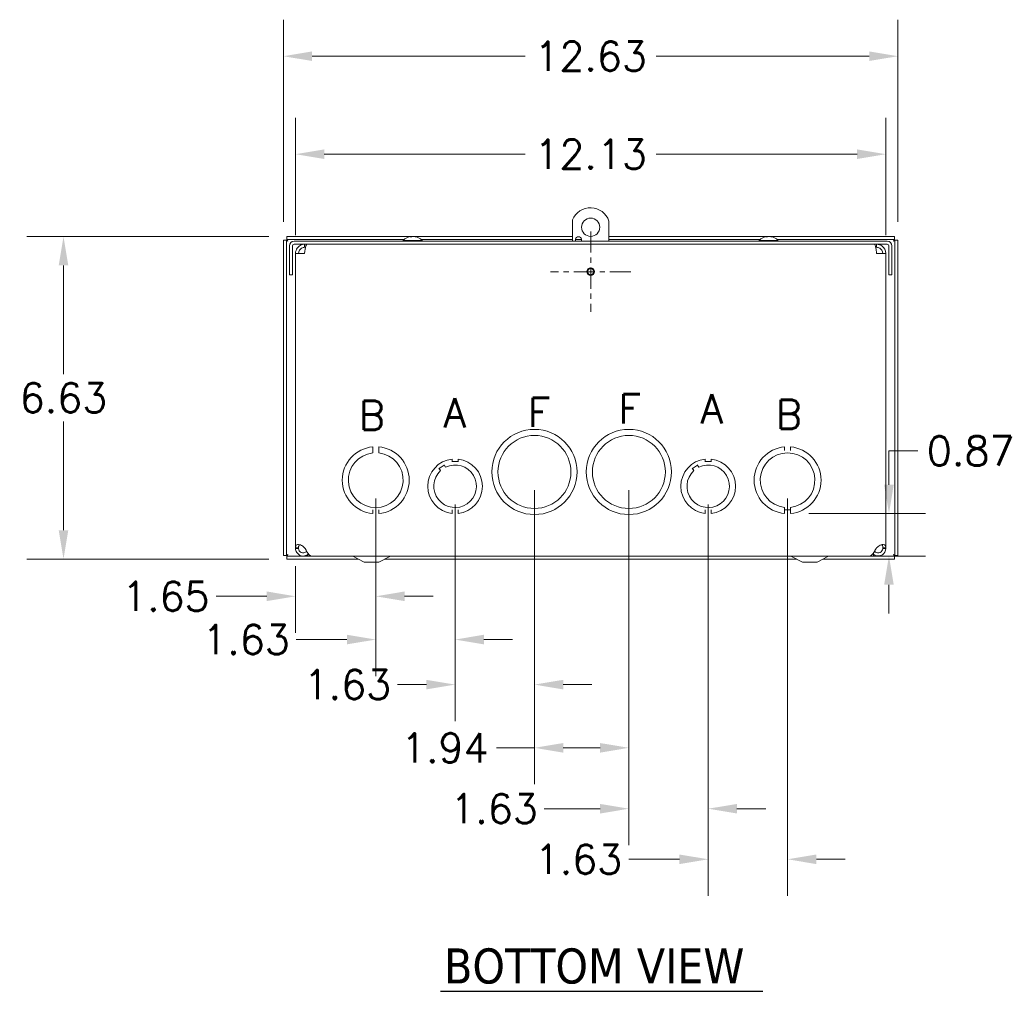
# Model space of a CAD drawing. Header units: inches. Extents: x 6.2 to 97.6, y 4.7 to 60.7.
# Tile 1 of 11: x 9.5 to 29.8, y 5 to 25. Entities that reach past the tile are written whole.
import ezdxf

# ---------------------------------------------------------------- set-up
doc = ezdxf.new("R2010")
doc.units = ezdxf.units.IN
doc.header["$LTSCALE"] = 6
doc.header["$MEASUREMENT"] = 0
doc.linetypes.add('CHAIN', pattern=[0.7087, 0.4724, -0.0591, 0.1181, -0.0591])
for name, color, linetype, lineweight in [('Center Mark (ANSI)', 7, 'Continuous', 5), ('Dimension (ANSI)', 7, 'Continuous', 5), ('Symbol (ANSI)', 7, 'Continuous', 5), ('Visible (ANSI)', 7, 'Continuous', 5)]:
    doc.layers.add(name, color=color, linetype=linetype, lineweight=lineweight)
doc.styles.add('Note Text (ANSI)', font='RomanS.shx')
doc.styles.add('ROMANS', font='romans.shx')
doc.styles.add('Text Style168', font='tahoma.ttf')
doc.dimstyles.new('Default (ANSI)', dxfattribs={"dimscale": 6, "dimtxt": 0.1, "dimasz": 0.098425, "dimexe": 0.125, "dimexo": 0.0625, "dimgap": 0.031496, "dimtad": 0, "dimtih": 1, "dimtoh": 1, "dimrnd": 1e-08, "dimzin": 0, "dimdsep": 46, "dimtxsty": 'ROMANS', "dimcen": 0.09, "dimdle": 0.393701, "dimclrd": 256, "dimclre": 256, "dimclrt": 256, "dimadec": 0, "dimazin": 0, "dimtfac": 1, "dimtofl": 0, "dimtmove": 0, "dimatfit": 3, "dimfxl": 1, "dimtolj": 1, "dimtzin": 0, "dimlwd": -1, "dimlwe": -1, "dimarcsym": 0})

# ---------------------------------------------------------------- blocks, each defined once
blk = doc.blocks.new('*D12')
at = {"layer": 'Defpoints', "color": 0, "transparency": 16777216}
for p in [(27.587, 24.246), (14.962, 20.467), (27.587, 20.467)]:
    blk.add_point(p, dxfattribs=at)
at = {"layer": 'Dimension (ANSI)', "transparency": 16777216}
for p, q in [((14.962, 20.842), (14.962, 24.996)), ((27.587, 20.842), (27.587, 24.996)), ((15.553, 24.246), (19.929, 24.246)), ((26.997, 24.246), (22.621, 24.246))]:
    blk.add_line(p, q, dxfattribs=at)
for points in [[(15.553, 24.345), (15.553, 24.148), (14.962, 24.246)], [(26.997, 24.345), (26.997, 24.148), (27.587, 24.246)]]:
    blk.add_solid(points, dxfattribs=at)
at = {"layer": 'Dimension (ANSI)', "transparency": 16777216, "insert": (20.118, 24.546), "char_height": 0.6, "attachment_point": 1, "style": 'ROMANS'}
blk.add_mtext('\\A1;12.63', dxfattribs=at)
blk = doc.blocks.new('*D13')
at = {"layer": 'Defpoints', "color": 0, "transparency": 16777216}
for p in [(15.036, 20.54), (10.445, 13.915), (15.036, 13.915)]:
    blk.add_point(p, dxfattribs=at)
at = {"layer": 'Dimension (ANSI)', "transparency": 16777216}
for p, q in [((14.661, 20.54), (9.695, 20.54)), ((10.445, 19.949), (10.445, 17.716)), ((10.445, 14.505), (10.445, 16.738)), ((14.661, 13.915), (9.695, 13.915))]:
    blk.add_line(p, q, dxfattribs=at)
for points in [[(10.347, 19.949), (10.543, 19.949), (10.445, 20.54)], [(10.347, 14.505), (10.543, 14.505), (10.445, 13.915)]]:
    blk.add_solid(points, dxfattribs=at)
at = {"layer": 'Dimension (ANSI)', "transparency": 16777216, "insert": (9.545, 17.527), "char_height": 0.6, "attachment_point": 1, "style": 'ROMANS'}
blk.add_mtext('\\A1;6.63', dxfattribs=at)
blk = doc.blocks.new('*D14')
at = {"layer": 'Defpoints', "color": 0, "transparency": 16777216}
for p in [(27.337, 22.233), (15.212, 20.195), (27.337, 20.195)]:
    blk.add_point(p, dxfattribs=at)
at = {"layer": 'Dimension (ANSI)', "transparency": 16777216}
for p, q in [((15.212, 20.57), (15.212, 22.983)), ((27.337, 20.57), (27.337, 22.983)), ((15.803, 22.233), (19.929, 22.233)), ((26.747, 22.233), (22.621, 22.233))]:
    blk.add_line(p, q, dxfattribs=at)
for points in [[(15.803, 22.331), (15.803, 22.134), (15.212, 22.233)], [(26.747, 22.331), (26.747, 22.134), (27.337, 22.233)]]:
    blk.add_solid(points, dxfattribs=at)
at = {"layer": 'Dimension (ANSI)', "transparency": 16777216, "insert": (20.118, 22.533), "char_height": 0.6, "attachment_point": 1, "style": 'ROMANS'}
blk.add_mtext('\\A1;12.13', dxfattribs=at)
blk = doc.blocks.new('*D19')
at = {"layer": 'Defpoints', "color": 0, "transparency": 16777216}
for p in [(16.86, 15.535), (15.212, 14.144), (16.86, 13.149)]:
    blk.add_point(p, dxfattribs=at)
at = {"layer": 'Dimension (ANSI)', "transparency": 16777216}
for p, q in [((16.86, 15.16), (16.86, 12.399)), ((15.212, 13.769), (15.212, 12.399)), ((14.622, 13.149), (13.578, 13.149)), ((17.451, 13.149), (18.041, 13.149))]:
    blk.add_line(p, q, dxfattribs=at)
for points in [[(14.622, 13.248), (14.622, 13.051), (15.212, 13.149)], [(17.451, 13.248), (17.451, 13.051), (16.86, 13.149)]]:
    blk.add_solid(points, dxfattribs=at)
at = {"layer": 'Dimension (ANSI)', "transparency": 16777216, "insert": (11.646, 13.449), "char_height": 0.6, "attachment_point": 1, "style": 'ROMANS'}
blk.add_mtext('\\A1;1.65', dxfattribs=at)
blk = doc.blocks.new('*D20')
at = {"layer": 'Defpoints', "color": 0, "transparency": 16777216}
for p in [(16.86, 15.535), (18.49, 15.41), (16.86, 12.26)]:
    blk.add_point(p, dxfattribs=at)
at = {"layer": 'Dimension (ANSI)', "transparency": 16777216}
for p, q in [((16.86, 15.16), (16.86, 11.51)), ((18.49, 15.035), (18.49, 11.51)), ((16.269, 12.26), (15.226, 12.26)), ((19.081, 12.26), (19.671, 12.26))]:
    blk.add_line(p, q, dxfattribs=at)
for points in [[(16.269, 12.359), (16.269, 12.162), (16.86, 12.26)], [(19.081, 12.359), (19.081, 12.162), (18.49, 12.26)]]:
    blk.add_solid(points, dxfattribs=at)
at = {"layer": 'Dimension (ANSI)', "transparency": 16777216, "insert": (13.294, 12.56), "char_height": 0.6, "attachment_point": 1, "style": 'ROMANS'}
blk.add_mtext('\\A1;1.63', dxfattribs=at)
blk = doc.blocks.new('*D21')
at = {"layer": 'Defpoints', "color": 0, "transparency": 16777216}
for p in [(20.12, 15.704), (18.49, 15.41), (18.49, 11.335)]:
    blk.add_point(p, dxfattribs=at)
at = {"layer": 'Dimension (ANSI)', "transparency": 16777216}
for p, q in [((20.12, 15.329), (20.12, 10.585)), ((18.49, 15.035), (18.49, 10.585)), ((17.899, 11.335), (17.309, 11.335)), ((20.711, 11.335), (21.301, 11.335))]:
    blk.add_line(p, q, dxfattribs=at)
for points in [[(17.899, 11.433), (17.899, 11.236), (18.49, 11.335)], [(20.711, 11.433), (20.711, 11.236), (20.12, 11.335)]]:
    blk.add_solid(points, dxfattribs=at)
at = {"layer": 'Dimension (ANSI)', "transparency": 16777216, "insert": (15.377, 11.635), "char_height": 0.6, "attachment_point": 1, "style": 'ROMANS'}
blk.add_mtext('\\A1;1.63', dxfattribs=at)
blk = doc.blocks.new('*D22')
at = {"layer": 'Defpoints', "color": 0, "transparency": 16777216}
for p in [(25.382, 14.85), (27.403, 14.85), (27.004, 13.977)]:
    blk.add_point(p, dxfattribs=at)
at = {"layer": 'Dimension (ANSI)', "transparency": 16777216}
for p, q in [((27.403, 15.441), (27.403, 16.137)), ((27.403, 16.137), (27.993, 16.137)), ((25.757, 14.85), (28.153, 14.85)), ((27.379, 13.977), (28.153, 13.977)), ((27.403, 13.386), (27.403, 12.796))]:
    blk.add_line(p, q, dxfattribs=at)
for points in [[(27.304, 15.441), (27.501, 15.441), (27.403, 14.85)], [(27.304, 13.386), (27.501, 13.386), (27.403, 13.977)]]:
    blk.add_solid(points, dxfattribs=at)
at = {"layer": 'Dimension (ANSI)', "transparency": 16777216, "insert": (28.182, 16.437), "char_height": 0.6, "attachment_point": 1, "style": 'ROMANS'}
blk.add_mtext('\\A1;0.87', dxfattribs=at)
blk = doc.blocks.new('*D24')
at = {"layer": 'Defpoints', "color": 0, "transparency": 16777216}
for p in [(20.12, 15.704), (22.06, 15.704), (22.06, 10.036)]:
    blk.add_point(p, dxfattribs=at)
at = {"layer": 'Dimension (ANSI)', "transparency": 16777216}
for p, q in [((20.12, 15.329), (20.12, 9.286)), ((22.06, 15.329), (22.06, 9.286)), ((20.12, 10.036), (19.338, 10.036)), ((21.469, 10.036), (20.711, 10.036))]:
    blk.add_line(p, q, dxfattribs=at)
for points in [[(20.711, 10.134), (20.711, 9.937), (20.12, 10.036)], [(21.469, 10.134), (21.469, 9.937), (22.06, 10.036)]]:
    blk.add_solid(points, dxfattribs=at)
at = {"layer": 'Dimension (ANSI)', "transparency": 16777216, "insert": (17.378, 10.336), "char_height": 0.6, "attachment_point": 1, "style": 'ROMANS'}
blk.add_mtext('\\A1;1.94', dxfattribs=at)
blk = doc.blocks.new('*D25')
at = {"layer": 'Defpoints', "color": 0, "transparency": 16777216}
for p in [(22.06, 15.704), (23.69, 15.41), (23.69, 8.785)]:
    blk.add_point(p, dxfattribs=at)
at = {"layer": 'Dimension (ANSI)', "transparency": 16777216}
for p, q in [((22.06, 15.329), (22.06, 8.035)), ((23.69, 15.035), (23.69, 8.035)), ((21.469, 8.785), (20.32, 8.785)), ((24.281, 8.785), (24.871, 8.785))]:
    blk.add_line(p, q, dxfattribs=at)
for points in [[(21.469, 8.883), (21.469, 8.686), (22.06, 8.785)], [(24.281, 8.883), (24.281, 8.686), (23.69, 8.785)]]:
    blk.add_solid(points, dxfattribs=at)
at = {"layer": 'Dimension (ANSI)', "transparency": 16777216, "insert": (18.389, 9.085), "char_height": 0.6, "attachment_point": 1, "style": 'ROMANS'}
blk.add_mtext('\\A1;1.63', dxfattribs=at)
blk = doc.blocks.new('*D26')
at = {"layer": 'Defpoints', "color": 0, "transparency": 16777216}
for p in [(23.69, 15.41), (25.32, 15.535), (25.32, 7.746)]:
    blk.add_point(p, dxfattribs=at)
at = {"layer": 'Dimension (ANSI)', "transparency": 16777216}
for p, q in [((23.69, 15.035), (23.69, 6.996)), ((25.32, 15.16), (25.32, 6.996)), ((23.099, 7.746), (22.056, 7.746)), ((25.911, 7.746), (26.501, 7.746))]:
    blk.add_line(p, q, dxfattribs=at)
for points in [[(23.099, 7.844), (23.099, 7.647), (23.69, 7.746)], [(25.911, 7.844), (25.911, 7.647), (25.32, 7.746)]]:
    blk.add_solid(points, dxfattribs=at)
at = {"layer": 'Dimension (ANSI)', "transparency": 16777216, "insert": (20.124, 8.046), "char_height": 0.6, "attachment_point": 1, "style": 'ROMANS'}
blk.add_mtext('\\A1;1.63', dxfattribs=at)

msp = doc.modelspace()

# ---------------------------------------------------------------- linework, layer by layer
at = {"layer": 'Center Mark (ANSI)', "linetype": 'CHAIN', "ltscale": 0.153225}
for p, q in [((21.275, 20.647), (21.275, 18.991)), ((22.103, 19.819), (20.447, 19.819))]:
    msp.add_line(p, q, dxfattribs=at)
at = {"layer": 'Symbol (ANSI)', "lineweight": 30}
msp.add_line((18.191, 5.033), (24.813, 5.033), dxfattribs=at)
at = {"layer": 'Visible (ANSI)'}
for p, q in [((20.9, 20.444), (20.9, 20.882)), ((21.65, 20.86), (21.65, 20.444)), ((14.962, 20.467), (14.962, 13.988)), ((15.024, 20.467), (14.962, 20.467)), ((15.024, 20.467), (15.024, 13.988)), ((17.562, 20.54), (15.036, 20.54)), ((15.036, 20.478), (15.036, 20.54)), ((17.445, 20.478), (15.036, 20.478)), ((27.369, 20.444), (15.181, 20.444)), ((17.426, 20.458), (17.81, 20.458)), ((17.426, 20.458), (17.426, 20.444)), ((17.593, 20.534), (17.56, 20.534)), ((17.587, 20.544), (17.587, 20.544)), ((17.591, 20.544), (17.591, 20.534)), ((17.646, 20.544), (17.646, 20.542)), ((17.65, 20.544), (17.65, 20.541)), ((17.691, 20.534), (17.67, 20.534)), ((20.9, 20.54), (17.674, 20.54)), ((20.9, 20.478), (17.792, 20.478)), ((17.81, 20.458), (17.81, 20.444)), ((21.088, 20.478), (20.963, 20.478)), ((24.875, 20.54), (21.65, 20.54)), ((24.758, 20.478), (21.65, 20.478)), ((24.739, 20.458), (25.123, 20.458)), ((24.739, 20.458), (24.739, 20.444)), ((24.902, 20.534), (24.87, 20.534)), ((24.9, 20.544), (24.9, 20.544)), ((24.903, 20.544), (24.903, 20.535)), ((24.96, 20.544), (24.96, 20.542)), ((24.962, 20.544), (24.962, 20.541)), ((25.003, 20.534), (24.979, 20.534)), ((27.514, 20.54), (24.987, 20.54)), ((27.514, 20.478), (25.105, 20.478)), ((25.123, 20.458), (25.123, 20.444)), ((27.514, 20.478), (27.514, 20.54)), ((27.525, 13.988), (27.525, 20.467)), ((27.525, 20.467), (27.587, 20.467)), ((27.587, 13.988), (27.587, 20.467)), ((15.087, 20.351), (15.087, 19.756)), ((15.149, 19.756), (15.149, 20.351)), ((27.369, 20.382), (15.181, 20.382)), ((15.399, 20.32), (15.399, 20.382)), ((15.399, 20.32), (15.42, 20.32)), ((27.15, 20.32), (27.13, 20.32)), ((27.15, 20.32), (27.15, 20.382)), ((27.4, 19.756), (27.4, 20.351)), ((27.462, 19.756), (27.462, 20.351)), ((15.212, 14.144), (15.212, 20.195)), ((15.212, 20.195), (15.399, 20.195)), ((27.15, 20.195), (27.337, 20.195)), ((27.337, 20.195), (27.337, 14.144)), ((15.149, 19.756), (15.087, 19.756)), ((27.4, 19.756), (27.462, 19.756)), ((16.797, 16.219), (16.797, 16.16)), ((16.922, 16.16), (16.922, 16.219)), ((25.257, 16.219), (25.257, 16.144)), ((25.382, 16.144), (25.382, 16.219)), ((16.797, 16.094), (16.797, 16.154)), ((16.922, 16.094), (16.922, 16.154)), ((18.193, 15.731), (18.159, 15.78)), ((18.164, 15.772), (18.267, 15.843)), ((18.296, 15.802), (18.262, 15.851)), ((18.427, 15.969), (18.427, 15.909)), ((18.553, 15.919), (18.427, 15.919)), ((18.553, 15.909), (18.553, 15.969)), ((23.393, 15.731), (23.359, 15.78)), ((23.364, 15.772), (23.467, 15.843)), ((23.496, 15.802), (23.462, 15.851)), ((23.627, 15.969), (23.627, 15.909)), ((23.753, 15.919), (23.627, 15.919)), ((23.753, 15.909), (23.753, 15.969)), ((25.257, 14.976), (25.257, 14.916)), ((25.382, 14.976), (25.382, 14.916)), ((16.797, 14.925), (16.797, 14.85)), ((16.922, 14.85), (16.922, 14.925)), ((18.427, 14.928), (18.427, 14.851)), ((18.552, 14.851), (18.552, 14.928)), ((23.627, 14.928), (23.627, 14.851)), ((23.752, 14.851), (23.752, 14.928)), ((25.382, 14.926), (25.257, 14.926)), ((25.257, 14.91), (25.257, 14.85)), ((25.382, 14.85), (25.382, 14.91)), ((15.024, 13.988), (14.962, 13.988)), ((15.036, 13.977), (15.462, 13.977)), ((15.036, 13.977), (15.036, 13.915)), ((15.212, 14.144), (15.262, 14.144)), ((15.212, 14.133), (15.212, 14.144)), ((15.262, 14.133), (15.212, 14.133)), ((15.262, 14.144), (15.274, 14.144)), ((15.274, 14.133), (15.262, 14.133)), ((15.274, 14.144), (15.274, 14.133)), ((15.399, 14.144), (15.409, 14.133)), ((15.465, 14.039), (15.462, 14.039)), ((15.462, 14.039), (15.462, 13.976)), ((15.462, 13.976), (27.087, 13.976)), ((15.545, 13.977), (27.004, 13.977)), ((16.625, 13.851), (16.402, 13.969)), ((16.925, 13.851), (17.148, 13.969)), ((25.625, 13.851), (25.402, 13.969)), ((25.925, 13.851), (26.148, 13.969)), ((27.087, 14.039), (27.085, 14.039)), ((27.087, 14.039), (27.087, 13.976)), ((27.087, 13.977), (27.514, 13.977)), ((27.141, 14.133), (27.15, 14.144)), ((27.275, 14.144), (27.288, 14.144)), ((27.275, 14.133), (27.275, 14.144)), ((27.288, 14.133), (27.275, 14.133)), ((27.288, 14.144), (27.337, 14.144)), ((27.337, 14.133), (27.288, 14.133)), ((27.337, 14.144), (27.337, 14.133)), ((27.514, 13.977), (27.514, 13.915)), ((27.525, 13.988), (27.587, 13.988)), ((15.036, 13.915), (16.505, 13.915)), ((16.625, 13.851), (16.925, 13.851)), ((17.045, 13.915), (25.505, 13.915)), ((25.625, 13.851), (25.925, 13.851)), ((26.045, 13.915), (27.514, 13.915))]:
    msp.add_line(p, q, dxfattribs=at)
for centre, radius in [((21.275, 20.732), 0.187), ((21.275, 19.819), 0.078), ((21.275, 19.819), 0.0625), ((20.12, 15.704), 0.875), ((20.12, 15.704), 0.75), ((22.06, 15.704), 0.875), ((22.06, 15.704), 0.75)]:
    msp.add_circle(centre, radius, dxfattribs=at)
for centre, radius, start, end in [((21.271, 20.732), 0.4, 18.6175, 158.0222), ((15.181, 20.351), 0.0933, 90, 180), ((17.618, 20.292), 0.254, 97.0834, 139.104), ((17.618, 20.292), 0.254, 40.896, 82.9166), ((21.025, 20.475), 0.0625, 330, 210), ((24.931, 20.292), 0.254, 97.3972, 139.104), ((24.931, 20.292), 0.254, 40.896, 82.6028), ((27.369, 20.351), 0.0933, 0, 90), ((15.181, 20.351), 0.0313, 90, 180), ((27.369, 20.351), 0.0313, 0, 90), ((16.86, 15.535), 0.688, 95.219, 264.7871), ((16.86, 15.535), 0.688, 275.219, 84.7871), ((25.32, 15.535), 0.687, 95.219, 264.7871), ((25.32, 15.535), 0.688, 275.219, 84.7871), ((16.86, 15.535), 0.563, 96.3824, 83.6237), ((25.32, 15.535), 0.562, 276.3824, 263.6237), ((18.49, 15.41), 0.563, 96.394, 263.624), ((18.49, 15.41), 0.437, 132.7806, 116.3541), ((18.49, 15.41), 0.562, 276.3827, 83.6127), ((23.69, 15.41), 0.563, 96.394, 263.624), ((23.69, 15.41), 0.437, 132.7806, 116.3541), ((23.69, 15.41), 0.562, 276.3827, 83.6127), ((16.373, 13.914), 0.0625, 62.1416, 90), ((17.177, 13.914), 0.0625, 90, 117.8584), ((25.373, 13.914), 0.0625, 62.1416, 90), ((26.177, 13.914), 0.0625, 90, 117.8584)]:
    msp.add_arc(centre, radius, start, end, dxfattribs=at)
for centre, major_axis, ratio, start_param, end_param in [((17.618, 20.292), (-0.003, 0.254), 0.729243, 0.144362, 0.308747), ((17.645, 20.352), (0.204, -0.091), 0.836842, 2.200164, 2.322321), ((17.605, 20.352), (-0.218, -0.048), 0.85889, 4.599428, 4.721585), ((17.578, 20.554), (0.0035, -0.0166), 0.54073, 0.816817, 0.833403), ((17.619, 20.292), (0.003, 0.254), 0.684199, 0.16185, 0.179305), ((17.619, 20.292), (0.002, 0.254), 0.356697, 0.156995, 0.32138), ((17.601, 20.554), (-0.0096, 0.0167), 0.055636, 4.004031, 4.057585), ((17.719, 20.352), (-0.115, 0.192), 0.222924, 5.888768, 6.010925), ((17.636, 20.554), (0.0096, 0.0167), 0.055636, 2.2256, 2.501345), ((17.515, 20.352), (0.113, 0.193), 0.11094, 6.085676, 6.207833), ((17.618, 20.292), (-0.003, 0.254), 0.684199, 5.95695, 6.121335), ((17.632, 20.352), (0.218, -0.048), 0.85889, 1.679004, 1.683757), ((17.656, 20.554), (-0.0018, 0.0167), 0.567925, 2.131461, 2.277801), ((17.619, 20.292), (0.006, 0.254), 0.934179, 5.987988, 6.152373), ((24.931, 20.292), (-0.003, 0.254), 0.769329, 0.143153, 0.307538), ((24.952, 20.352), (0.212, -0.073), 0.848804, 2.095383, 2.21754), ((24.924, 20.352), (-0.222, -0.026), 0.864031, 4.717106, 4.839262), ((24.891, 20.554), (0.0028, -0.0167), 0.55518, 0.844132, 0.855499), ((24.932, 20.292), (0.002, 0.254), 0.412601, 0.157616, 0.322001), ((24.932, 20.292), (0.003, 0.254), 0.638793, 0.160908, 0.197465), ((24.917, 20.554), (-0.0097, 0.0168), 0.02939, 4.061427, 4.072615), ((25.034, 20.352), (-0.114, 0.193), 0.171849, 5.920296, 6.042453), ((24.829, 20.352), (0.114, 0.193), 0.171849, 0.240733, 0.244665), ((24.936, 20.554), (-0.0096, -0.0167), 0.086558, 0.985113, 0.997401), ((24.946, 20.554), (0.0097, 0.0168), 0.02939, 2.21057, 2.542382), ((24.827, 20.352), (0.112, 0.194), 0.058736, 6.055159, 6.177315), ((24.931, 20.292), (-0.003, 0.254), 0.638793, 5.957892, 6.122277), ((24.939, 20.352), (0.222, -0.026), 0.864031, 1.564793, 1.56608), ((24.97, 20.554), (-0.001, 0.0167), 0.574638, 2.160003, 2.204404), ((24.911, 20.352), (-0.212, -0.073), 0.848804, 4.18387, 4.187802), ((24.932, 20.292), (0.005, 0.254), 0.91087, 5.9844, 6.148785)]:
    msp.add_ellipse(centre, major_axis=major_axis, ratio=ratio, start_param=start_param, end_param=end_param, dxfattribs=at)
for points, knots in [([(15.056, 20.447), (15.04, 20.453), (15.026, 20.459), (15.025, 20.466), (15.024, 20.466), (15.024, 20.467), (15.024, 20.467)], [0, 0, 0, 0, 1.483475, 1.483475, 1.483475, 1.570796, 1.570796, 1.570796, 1.570796]), ([(15.056, 20.447), (15.049, 20.462), (15.043, 20.476), (15.037, 20.478), (15.036, 20.478), (15.036, 20.478), (15.036, 20.478)], [0, 0, 0, 0, 1.483475, 1.483475, 1.483475, 1.570796, 1.570796, 1.570796, 1.570796]), ([(17.587, 20.544), (17.587, 20.544), (17.587, 20.544), (17.587, 20.544), (17.587, 20.544), (17.587, 20.544)], [0.028825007, 0.028825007, 0.028825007, 0.028825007, 0.037514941, 0.037514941, 0.037761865, 0.037761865, 0.037761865, 0.037761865]), ([(17.588, 20.544), (17.589, 20.544), (17.589, 20.544), (17.59, 20.544), (17.591, 20.544), (17.591, 20.544), (17.591, 20.544), (17.591, 20.544), (17.59, 20.544), (17.589, 20.543), (17.589, 20.543), (17.588, 20.543)], [0.02405957, 0.02405957, 0.02405957, 0.02405957, 0.02821495, 0.02821495, 0.03753603, 0.03753603, 0.04689223, 0.04689223, 0.05624844, 0.05624844, 0.06180761, 0.06180761, 0.06180761, 0.06180761]), ([(17.608, 20.544), (17.608, 20.544), (17.607, 20.544), (17.606, 20.544), (17.604, 20.544), (17.602, 20.544), (17.601, 20.544), (17.598, 20.544), (17.597, 20.544), (17.595, 20.543), (17.595, 20.543), (17.594, 20.543)], [0.02405736, 0.02405736, 0.02405736, 0.02405736, 0.02818655, 0.02818655, 0.03753605, 0.03753605, 0.04692113, 0.04692113, 0.05630621, 0.05630621, 0.06180987, 0.06180987, 0.06180987, 0.06180987]), ([(17.607, 20.543), (17.608, 20.543), (17.609, 20.544), (17.61, 20.544), (17.611, 20.544), (17.614, 20.544), (17.615, 20.544), (17.618, 20.544), (17.619, 20.544), (17.62, 20.544), (17.62, 20.544), (17.62, 20.544)], [0, 0, 0, 0, 0.00943558, 0.00943558, 0.01887116, 0.01887116, 0.02819305, 0.02819305, 0.03751494, 0.03751494, 0.03776186, 0.03776186, 0.03776186, 0.03776186]), ([(17.629, 20.543), (17.628, 20.544), (17.628, 20.544), (17.627, 20.544), (17.625, 20.544), (17.623, 20.544), (17.622, 20.544), (17.62, 20.544), (17.619, 20.544), (17.618, 20.544)], [0.00488705, 0.00488705, 0.00488705, 0.00488705, 0.00943558, 0.00943558, 0.01887116, 0.01887116, 0.02819305, 0.02819305, 0.03336874, 0.03336874, 0.03336874, 0.03336874]), ([(17.629, 20.544), (17.629, 20.544), (17.63, 20.544), (17.631, 20.544), (17.633, 20.544), (17.635, 20.544), (17.636, 20.544), (17.639, 20.544), (17.64, 20.544), (17.642, 20.543), (17.642, 20.543), (17.643, 20.543)], [0.02405736, 0.02405736, 0.02405736, 0.02405736, 0.02818655, 0.02818655, 0.03753605, 0.03753605, 0.04692113, 0.04692113, 0.05630621, 0.05630621, 0.06180987, 0.06180987, 0.06180987, 0.06180987]), ([(17.649, 20.544), (17.648, 20.544), (17.648, 20.544), (17.647, 20.544), (17.646, 20.544), (17.646, 20.544), (17.646, 20.544), (17.646, 20.544)], [0.02405736, 0.02405736, 0.02405736, 0.02405736, 0.02818655, 0.02818655, 0.03753605, 0.03753605, 0.04223488, 0.04223488, 0.04223488, 0.04223488]), ([(17.656, 20.543), (17.655, 20.543), (17.654, 20.544), (17.652, 20.544), (17.651, 20.544), (17.65, 20.544), (17.65, 20.544), (17.65, 20.544), (17.65, 20.544), (17.65, 20.544)], [0, 0, 0, 0, 0.00943558, 0.00943558, 0.01887116, 0.01887116, 0.02819305, 0.02819305, 0.03336874, 0.03336874, 0.03336874, 0.03336874]), ([(24.901, 20.544), (24.901, 20.544), (24.901, 20.544), (24.902, 20.544), (24.903, 20.544), (24.903, 20.544), (24.903, 20.544), (24.902, 20.544), (24.902, 20.544), (24.901, 20.543), (24.9, 20.543), (24.9, 20.543)], [0.02405736, 0.02405736, 0.02405736, 0.02405736, 0.02818655, 0.02818655, 0.03753605, 0.03753605, 0.04692113, 0.04692113, 0.05630621, 0.05630621, 0.06180987, 0.06180987, 0.06180987, 0.06180987]), ([(24.9, 20.544), (24.9, 20.544), (24.9, 20.544), (24.9, 20.544), (24.9, 20.544), (24.9, 20.544), (24.9, 20.544), (24.9, 20.544)], [0.02741006, 0.02741006, 0.02741006, 0.02741006, 0.02819305, 0.02819305, 0.03751494, 0.03751494, 0.03776186, 0.03776186, 0.03776186, 0.03776186]), ([(24.923, 20.544), (24.922, 20.544), (24.922, 20.544), (24.92, 20.544), (24.919, 20.544), (24.917, 20.544), (24.915, 20.544), (24.913, 20.544), (24.912, 20.544), (24.91, 20.543), (24.909, 20.543), (24.909, 20.543)], [0.02405736, 0.02405736, 0.02405736, 0.02405736, 0.02818655, 0.02818655, 0.03753605, 0.03753605, 0.04692113, 0.04692113, 0.05630621, 0.05630621, 0.06180987, 0.06180987, 0.06180987, 0.06180987]), ([(24.918, 20.543), (24.919, 20.543), (24.919, 20.544), (24.921, 20.544), (24.923, 20.544), (24.925, 20.544), (24.926, 20.544), (24.929, 20.544), (24.93, 20.544), (24.931, 20.544), (24.931, 20.544), (24.931, 20.544)], [0, 0, 0, 0, 0.00943558, 0.00943558, 0.01887116, 0.01887116, 0.02819305, 0.02819305, 0.03751494, 0.03751494, 0.03776186, 0.03776186, 0.03776186, 0.03776186]), ([(24.94, 20.544), (24.94, 20.544), (24.939, 20.544), (24.938, 20.544), (24.937, 20.544), (24.934, 20.544), (24.933, 20.544), (24.932, 20.544), (24.932, 20.544), (24.932, 20.544)], [0.01668793, 0.01668793, 0.01668793, 0.01668793, 0.01887116, 0.01887116, 0.02819305, 0.02819305, 0.03751494, 0.03751494, 0.03776186, 0.03776186, 0.03776186, 0.03776186]), ([(24.94, 20.544), (24.941, 20.544), (24.941, 20.544), (24.943, 20.544), (24.944, 20.544), (24.946, 20.544), (24.948, 20.544), (24.95, 20.544), (24.951, 20.544), (24.953, 20.543), (24.953, 20.543), (24.954, 20.543)], [0.02405736, 0.02405736, 0.02405736, 0.02405736, 0.02818655, 0.02818655, 0.03753605, 0.03753605, 0.04692113, 0.04692113, 0.05630621, 0.05630621, 0.06180987, 0.06180987, 0.06180987, 0.06180987]), ([(24.962, 20.544), (24.962, 20.544), (24.961, 20.544), (24.96, 20.544), (24.96, 20.544), (24.96, 20.544), (24.96, 20.544), (24.96, 20.544)], [0.02405957, 0.02405957, 0.02405957, 0.02405957, 0.02821495, 0.02821495, 0.03753603, 0.03753603, 0.04079154, 0.04079154, 0.04079154, 0.04079154]), ([(24.968, 20.543), (24.967, 20.543), (24.966, 20.544), (24.964, 20.544), (24.963, 20.544), (24.963, 20.544), (24.962, 20.544), (24.962, 20.544), (24.963, 20.544), (24.963, 20.544), (24.963, 20.544), (24.963, 20.544)], [0, 0, 0, 0, 0.00943558, 0.00943558, 0.01887116, 0.01887116, 0.02819305, 0.02819305, 0.03751494, 0.03751494, 0.03776186, 0.03776186, 0.03776186, 0.03776186]), ([(27.494, 20.447), (27.501, 20.462), (27.507, 20.476), (27.513, 20.478), (27.514, 20.478), (27.514, 20.478), (27.514, 20.478)], [0, 0, 0, 0, 1.483475, 1.483475, 1.483475, 1.570796, 1.570796, 1.570796, 1.570796]), ([(27.494, 20.447), (27.51, 20.453), (27.524, 20.459), (27.525, 20.466), (27.525, 20.466), (27.525, 20.467), (27.525, 20.467)], [0, 0, 0, 0, 1.483475, 1.483475, 1.483475, 1.570796, 1.570796, 1.570796, 1.570796]), ([(15.399, 20.382), (15.34, 20.382), (15.282, 20.352), (15.248, 20.304), (15.225, 20.273), (15.212, 20.234), (15.212, 20.195)], [0, 0, 0, 0, 0.948489, 0.948489, 0.948489, 1.570796, 1.570796, 1.570796, 1.570796]), ([(15.274, 20.195), (15.274, 20.239), (15.299, 20.282), (15.337, 20.304), (15.356, 20.314), (15.378, 20.32), (15.399, 20.32)], [0, 0, 0, 0, 1.048975, 1.048975, 1.048975, 1.570796, 1.570796, 1.570796, 1.570796]), ([(15.399, 20.195), (15.408, 20.254), (15.417, 20.313), (15.426, 20.347), (15.432, 20.37), (15.438, 20.382), (15.444, 20.382)], [0, 0, 0, 0, 0.948489, 0.948489, 0.948489, 1.570796, 1.570796, 1.570796, 1.570796]), ([(27.106, 20.382), (27.115, 20.382), (27.124, 20.352), (27.133, 20.304), (27.139, 20.273), (27.145, 20.234), (27.15, 20.195)], [0, 0, 0, 0, 0.948489, 0.948489, 0.948489, 1.570796, 1.570796, 1.570796, 1.570796]), ([(27.337, 20.195), (27.337, 20.254), (27.307, 20.313), (27.259, 20.347), (27.228, 20.37), (27.189, 20.382), (27.15, 20.382)], [0, 0, 0, 0, 0.948489, 0.948489, 0.948489, 1.570796, 1.570796, 1.570796, 1.570796]), ([(27.275, 20.195), (27.275, 20.239), (27.251, 20.282), (27.213, 20.304), (27.194, 20.314), (27.172, 20.32), (27.15, 20.32)], [0, 0, 0, 0, 1.048975, 1.048975, 1.048975, 1.570796, 1.570796, 1.570796, 1.570796]), ([(15.215, 14.172), (15.219, 14.193), (15.23, 14.208), (15.253, 14.211), (15.275, 14.215), (15.308, 14.209), (15.337, 14.194), (15.348, 14.188), (15.359, 14.181), (15.368, 14.172)], [1.370455, 1.370455, 1.370455, 1.370455, 2.108106, 2.108106, 2.108106, 2.842895, 2.842895, 2.842895, 3.141593, 3.141593, 3.141593, 3.141593]), ([(15.296, 14.209), (15.287, 14.205), (15.281, 14.196), (15.278, 14.185), (15.277, 14.181), (15.277, 14.177), (15.276, 14.172)], [-2.0081363, -2.0081363, -2.0081363, -2.0081363, -1.5254285, -1.5254285, -1.5254285, -1.3704549, -1.3704549, -1.3704549, -1.3704549]), ([(27.181, 14.172), (27.204, 14.193), (27.238, 14.208), (27.266, 14.211), (27.295, 14.215), (27.316, 14.209), (27.327, 14.194), (27.331, 14.188), (27.333, 14.181), (27.335, 14.172)], [-1.771138, -1.771138, -1.771138, -1.771138, -1.033487, -1.033487, -1.033487, -0.298698, -0.298698, -0.298698, 0, 0, 0, 0]), ([(15.056, 14.008), (15.04, 14.002), (15.026, 13.995), (15.025, 13.989), (15.024, 13.989), (15.024, 13.988), (15.024, 13.988)], [0, 0, 0, 0, 1.483475, 1.483475, 1.483475, 1.570796, 1.570796, 1.570796, 1.570796]), ([(15.056, 14.008), (15.049, 13.993), (15.043, 13.978), (15.037, 13.977), (15.036, 13.977), (15.036, 13.977), (15.036, 13.977)], [0, 0, 0, 0, 1.483475, 1.483475, 1.483475, 1.570796, 1.570796, 1.570796, 1.570796]), ([(15.462, 14.009), (15.435, 13.989), (15.402, 13.977), (15.368, 13.977), (15.317, 13.977), (15.266, 14.004), (15.238, 14.048), (15.221, 14.073), (15.212, 14.103), (15.212, 14.133)], [0.343755, 0.343755, 0.343755, 0.343755, 0.992855, 0.992855, 0.992855, 1.985709, 1.985709, 1.985709, 2.564489, 2.564489, 2.564489, 2.564489]), ([(15.274, 14.133), (15.274, 14.097), (15.296, 14.063), (15.328, 14.048), (15.36, 14.033), (15.4, 14.038), (15.427, 14.06), (15.433, 14.064), (15.438, 14.069), (15.442, 14.075)], [0, 0, 0, 0, 1.127197, 1.127197, 1.127197, 2.254394, 2.254394, 2.254394, 2.476973, 2.476973, 2.476973, 2.476973]), ([(15.409, 14.133), (15.438, 14.081), (15.466, 14.03), (15.495, 14.002), (15.512, 13.986), (15.529, 13.977), (15.545, 13.977)], [0, 0, 0, 0, 0.992855, 0.992855, 0.992855, 1.570796, 1.570796, 1.570796, 1.570796]), ([(27.004, 13.977), (27.033, 13.977), (27.062, 14.004), (27.091, 14.048), (27.107, 14.073), (27.124, 14.103), (27.141, 14.133)], [0.993693, 0.993693, 0.993693, 0.993693, 1.985709, 1.985709, 1.985709, 2.564489, 2.564489, 2.564489, 2.564489]), ([(27.337, 14.133), (27.337, 14.081), (27.31, 14.03), (27.267, 14.002), (27.224, 13.974), (27.166, 13.969), (27.119, 13.99), (27.108, 13.995), (27.097, 14.001), (27.087, 14.009)], [0, 0, 0, 0, 0.992855, 0.992855, 0.992855, 1.985709, 1.985709, 1.985709, 2.220734, 2.220734, 2.220734, 2.220734]), ([(27.108, 14.075), (27.128, 14.05), (27.162, 14.035), (27.194, 14.04), (27.229, 14.044), (27.26, 14.071), (27.271, 14.104), (27.274, 14.113), (27.275, 14.123), (27.275, 14.133)], [0.087515, 0.087515, 0.087515, 0.087515, 1.127197, 1.127197, 1.127197, 2.254394, 2.254394, 2.254394, 2.564489, 2.564489, 2.564489, 2.564489]), ([(27.494, 14.008), (27.501, 13.993), (27.507, 13.978), (27.513, 13.977), (27.514, 13.977), (27.514, 13.977), (27.514, 13.977)], [0, 0, 0, 0, 1.483475, 1.483475, 1.483475, 1.570796, 1.570796, 1.570796, 1.570796]), ([(27.494, 14.008), (27.51, 14.002), (27.524, 13.995), (27.525, 13.989), (27.525, 13.989), (27.525, 13.988), (27.525, 13.988)], [0, 0, 0, 0, 1.483475, 1.483475, 1.483475, 1.570796, 1.570796, 1.570796, 1.570796])]:
    msp.add_open_spline(points, degree=3, knots=knots, dxfattribs=at)
for points in [[(17.558, 20.533), (17.559, 20.534), (17.56, 20.534), (17.56, 20.534)], [(17.691, 20.534), (17.692, 20.534), (17.693, 20.534), (17.694, 20.533)], [(24.868, 20.533), (24.869, 20.534), (24.87, 20.534), (24.87, 20.534)], [(25.003, 20.534), (25.003, 20.534), (25.004, 20.534), (25.005, 20.533)], [(15.212, 14.144), (15.212, 14.154), (15.213, 14.163), (15.215, 14.172)], [(15.276, 14.172), (15.275, 14.163), (15.274, 14.154), (15.274, 14.144)], [(15.368, 14.172), (15.379, 14.163), (15.389, 14.154), (15.399, 14.144)], [(27.15, 14.144), (27.161, 14.154), (27.171, 14.163), (27.181, 14.172)], [(27.274, 14.172), (27.272, 14.19), (27.265, 14.203), (27.254, 14.209)], [(27.275, 14.144), (27.275, 14.154), (27.275, 14.163), (27.274, 14.172)], [(27.335, 14.172), (27.337, 14.163), (27.337, 14.154), (27.337, 14.144)]]:
    msp.add_open_spline(points, degree=3, dxfattribs=at)

# ---------------------------------------------------------------- texts
at = {"layer": 'Symbol (ANSI)'}
for s, insert, char_height, attachment_point, style in [('{B}', (16.509, 16.867), 0.6, 4, 'Note Text (ANSI)'), ('{A}', (18.256, 16.92), 0.6, 4, 'Note Text (ANSI)'), ('{F}', (19.984, 16.928), 0.6, 4, 'Note Text (ANSI)'), ('{F}', (21.847, 17.001), 0.6, 4, 'Note Text (ANSI)'), ('{A}', (23.534, 17.003), 0.6, 4, 'Note Text (ANSI)'), ('{B}', (25.076, 16.887), 0.6, 4, 'Note Text (ANSI)'), ('BOTTOM VIEW', (18.263, 5.18), 0.72, 7, 'Text Style168')]:
    msp.add_mtext(s, dxfattribs=dict(at, insert=insert, char_height=char_height, attachment_point=attachment_point, style=style))

# ---------------------------------------------------------------- dimensions: what is measured, and where the dimension line sits
at = {"layer": 'Dimension (ANSI)'}
for base, p1, p2, angle, override, picture, middle in [((27.587452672, 24.246425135), (14.962452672, 20.466897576), (27.587452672, 20.466897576), 180, {"dimtih": 0, "dimtoh": 0, "dimdec": 2, "dimtp": 0, "dimtm": 0, "dimtdec": 2, "dimatfit": 1}, '*D12', (21.274952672, 24.246425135)), ((10.444950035, 13.91494612), (15.035501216, 20.53994612), (15.035501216, 13.91494612), 90, {"dimdec": 2, "dimtp": 0, "dimtm": 0, "dimtdec": 2, "dimatfit": 1}, '*D13', (10.444950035, 17.22744612)), ((27.403, 14.85), (27.004, 13.977), (25.382, 14.85), 90, {"dimdec": 2, "dimtp": 0, "dimtm": 0, "dimtdec": 2, "dimatfit": 1}, '*D22', (29.097, 16.137)), ((18.49, 11.335), (20.12, 15.704), (18.49, 15.41), 180, {"dimtih": 0, "dimtoh": 0, "dimdec": 2, "dimtp": 0, "dimtm": 0, "dimtdec": 2, "dimatfit": 1}, '*D21', (16.248, 11.335)), ((22.06, 10.036), (20.12, 15.704), (22.06, 15.704), 180, {"dimtih": 0, "dimtoh": 0, "dimdec": 2, "dimtp": 0, "dimtm": 0, "dimtdec": 2, "dimatfit": 2}, '*D24', (18.263, 10.036)), ((23.69, 8.785), (22.06, 15.704), (23.69, 15.41), 180, {"dimtih": 0, "dimtoh": 0, "dimdec": 2, "dimtp": 0, "dimtm": 0, "dimtdec": 2, "dimatfit": 1}, '*D25', (19.26, 8.785)), ((16.86, 13.149), (15.212, 14.144), (16.86, 15.535), 180, {"dimtih": 0, "dimtoh": 0, "dimdec": 2, "dimtp": 0, "dimtm": 0, "dimtdec": 2, "dimatfit": 1}, '*D19', (12.518, 13.149)), ((16.86, 12.26), (18.49, 15.41), (16.86, 15.535), 180, {"dimtih": 0, "dimtoh": 0, "dimdec": 2, "dimtp": 0, "dimtm": 0, "dimtdec": 2, "dimatfit": 1}, '*D20', (14.165, 12.26)), ((25.32, 7.746), (23.69, 15.41), (25.32, 15.535), 180, {"dimtih": 0, "dimtoh": 0, "dimdec": 2, "dimtp": 0, "dimtm": 0, "dimtdec": 2, "dimatfit": 1}, '*D26', (20.995, 7.746))]:
    dim = msp.add_linear_dim(base=base, p1=p1, p2=p2, angle=angle, dimstyle='Default (ANSI)', override=override, dxfattribs=at)
    dim.commit()
    dim.dimension.update_dxf_attribs({"geometry": picture, "text_midpoint": middle, "dimtype": 160})
dim = msp.add_linear_dim(base=(27.337452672, 22.232817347), p1=(15.212452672, 20.19519612), p2=(27.337452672, 20.19519612), dimstyle='Default (ANSI)', override={"dimtih": 0, "dimtoh": 0, "dimdec": 2, "dimtp": 0, "dimtm": 0, "dimtdec": 2, "dimatfit": 1}, dxfattribs=at)
dim.commit()
dim.dimension.update_dxf_attribs({"geometry": '*D14', "text_midpoint": (21.274952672, 22.232817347), "dimtype": 160})

doc.saveas('drawing.dxf')
